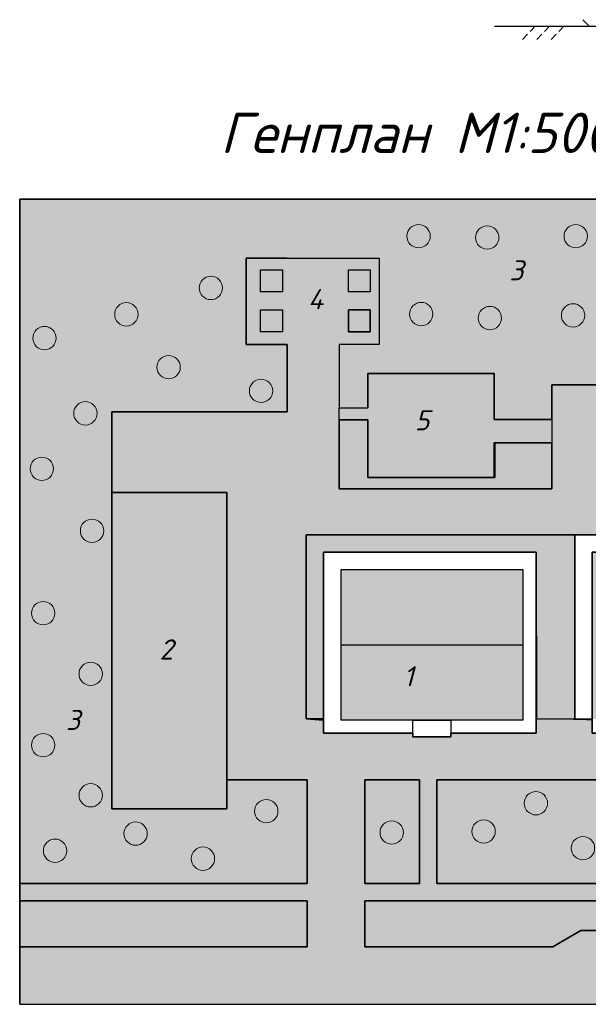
# Model space of a CAD drawing. Header units: millimetres. Extents: x 84778 to 227326, y -44398 to 146312.
# Tile 21 of 67: x 195943 to 205831, y -34821 to -17702. Entities that reach past the tile are written whole.
import ezdxf

# ---------------------------------------------------------------- set-up
doc = ezdxf.new("R2010")
doc.units = ezdxf.units.MM
doc.header["$LTSCALE"] = 10
doc.linetypes.add('DASHED', pattern=[19.05, 12.7, -6.35])
for name, color, linetype, lineweight in [('Основная', 7, 'Continuous', 30), ('основной', 7, 'Continuous', 30), ('Тонкая', 7, 'Continuous', 25)]:
    doc.layers.add(name, color=color, linetype=linetype, lineweight=lineweight)
doc.layers.add('Размерная', color=7, linetype='Continuous')
doc.layers.add('Штриховка', color=7, linetype='DASHED')
doc.styles.add('Isocpeur', font='isocpeui.ttf')

msp = doc.modelspace()

# ---------------------------------------------------------------- hatches: boundary and pattern name
at = {"layer": 'Основная', "ltscale": 1000}
h = msp.add_hatch(color=9, dxfattribs=at)
h.paths.add_polyline_path([(200510.6, -22748), (200129.2, -22748), (200129.2, -23129.2), (200510.6, -23129.2)])
h.paths.add_polyline_path([(200510.6, -22052.8), (200129.2, -22052.8), (200129.2, -22434), (200510.6, -22434)])
h.paths.add_polyline_path([(202039.4, -22052.8), (201658, -22052.8), (201658, -22434), (202039.4, -22434)])
h.paths.add_polyline_path([(202039.4, -22748), (201658, -22748), (201658, -23129.2), (202039.4, -23129.2)])
for points in [[(201995.7, -24660.4), (201495.7, -24660.4), (201495.7, -25860.4), (205195.7, -25860.4), (205195.7, -25660.4), (205195.7, -25060.4), (204195.7, -25060.4), (204195.7, -25660.4), (201995.7, -25660.4)], [(205594.8, -26660.4), (200926.9, -26660.4), (200926.9, -29860.4), (201226.9, -29860.4), (201226.9, -26960.4), (204926.9, -26960.4), (204926.9, -29860.4), (205595.7, -29860.4)]]:
    msp.add_hatch(color=254, dxfattribs=at).paths.add_polyline_path(points)
h = msp.add_hatch(color=51, dxfattribs=at)
h.paths.add_polyline_path([(199543.2, -25921.1), (197543.2, -25921.1), (197543.2, -31421.1), (199543.2, -31421.1), (199543.2, -30921.1)])
h.paths.add_polyline_path([(198284.9, -28914), (198749.9, -28914), (198749.9, -28389), (198284.9, -28389)], flags=24)
h = msp.add_hatch(color=254, dxfattribs=at)
h.paths.add_polyline_path([(210263.6, -26659.1), (205595.7, -26659.1), (205595.7, -29859.1), (205895.7, -29877.6), (205895.7, -26959.1), (209595.7, -26959.1), (209595.7, -29859.1), (210264.5, -29858.9)], flags=17)
edge = h.paths.add_edge_path()
edge.add_line((205595.7, -29859.1), (205594.8, -26660.4))
edge.add_line((205594.8, -26660.4), (200926.9, -26660.4))
edge.add_line((200926.9, -26660.4), (200926.9, -29860.4))
edge.add_line((200926.9, -29860.4), (201226.9, -29879))
edge.add_line((201226.9, -29879), (201226.9, -26960.4))
edge.add_line((201226.9, -26960.4), (204926.9, -26960.4))
edge.add_line((204926.9, -26960.4), (204926.9, -29860.4))
edge.add_line((210264.5, -29859.1), (210263.6, -26659.1))
edge.add_line((210263.6, -26659.1), (205595.7, -26659.1))
edge.add_line((205595.7, -26659.1), (205595.7, -29859.1))
edge.add_line((205595.7, -29859.1), (205895.7, -29859.1))
h = msp.add_hatch(color=254, dxfattribs=at)
h.paths.add_polyline_path([(204690.6, -27260), (201532.1, -27260), (201532.1, -28569.5), (204690.6, -28569.5)])
h.paths.add_polyline_path([(204690.6, -28569.5), (201532.1, -28569.5), (201532.1, -29879), (204690.6, -29879)])
h.paths.add_polyline_path([(209359.4, -28568.2), (206200.9, -28568.2), (206200.9, -29877.6), (207450.5, -29877.6), (208109.7, -29877.6), (209359.4, -29877.6)])
h.paths.add_polyline_path([(209359.4, -27258.7), (206200.9, -27258.7), (206200.9, -28568.2), (209359.4, -28568.2)])
h.paths.add_polyline_path([(202529.2, -29380.7), (202937.5, -29380.7), (202937.5, -28855.7), (202529.2, -28855.7)], flags=24)
h.paths.add_polyline_path([(207198, -29379.4), (207606.3, -29379.4), (207606.3, -28854.4), (207198, -28854.4)], flags=24)
at = {"layer": 'основной', "ltscale": 1000}
h = msp.add_hatch(color=111, dxfattribs=at)
h.paths.add_polyline_path([(197543.2, -24521.1), (200595.7, -24521.1), (200595.7, -23351.2), (199878.6, -23351.2), (199878.6, -21851.2), (202195.7, -21851.2), (202195.7, -23351.2), (201495.7, -23351.2), (201495.7, -24451.2), (201995.7, -24451.2), (201995.7, -23851.2), (204195.7, -23851.2), (204195.7, -24651.2), (205195.7, -24651.2), (205195.7, -24051.2), (210034.4, -24051.2), (210034.4, -23851.2), (207534.4, -23851.2), (207534.4, -20821.1), (195943.2, -20821.1), (195943.2, -32721.1), (200943.2, -32721.1), (200943.2, -30921.1), (199543.2, -30921.1), (199543.2, -31421.1), (197543.2, -31421.1), (197543.2, -25921.1)])
h.paths.add_polyline_path([(197403.5, -26588.7, -1), (196997.8, -26588.7, -1)], flags=16)
h.paths.add_polyline_path([(196125.2, -25510.1, -1), (196530.9, -25510.1, -1)], flags=16)
h.paths.add_polyline_path([(196883, -24546.2, -1), (197288.7, -24546.2, -1)], flags=16)
h.paths.add_polyline_path([(196553.9, -28020.5, -1), (196148.2, -28020.5, -1)], flags=16)
h.paths.add_polyline_path([(198329.7, -23743, -1), (198735.4, -23743, -1)], flags=16)
h.paths.add_polyline_path([(196171.1, -23238.1, -1), (196576.8, -23238.1, -1)], flags=16)
h.paths.add_polyline_path([(197594.9, -22825, -1), (198000.6, -22825, -1)], flags=16)
h.paths.add_polyline_path([(197380.6, -29076.1, -1), (196974.9, -29076.1, -1)], flags=16)
h.paths.add_polyline_path([(199937.1, -24156.1, -1), (200342.8, -24156.1, -1)], flags=16)
h.paths.add_polyline_path([(199064.5, -22366, -1), (199470.2, -22366, -1)], flags=16)
h.paths.add_polyline_path([(196553.9, -30315.4, -1), (196148.2, -30315.4, -1)], flags=16)
h.paths.add_polyline_path([(197380.6, -31187.5, -1), (196974.9, -31187.5, -1)], flags=16)
h.paths.add_polyline_path([(202722.4, -22820.6, -1), (203128.1, -22820.6, -1)], flags=16)
h.paths.add_polyline_path([(202676.5, -21466.6, -1), (203082.2, -21466.6, -1)], flags=16)
h.paths.add_polyline_path([(203916.5, -22889.5, -1), (204322.2, -22889.5, -1)], flags=16)
h.paths.add_polyline_path([(203870.5, -21489.6, -1), (204276.3, -21489.6, -1)], flags=16)
h.paths.add_polyline_path([(205363.2, -22843.6, -1), (205768.9, -22843.6, -1)], flags=16)
h.paths.add_polyline_path([(205409.1, -21466.6, -1), (205814.8, -21466.6, -1)], flags=16)
h.paths.add_polyline_path([(206511.3, -22797.7, -1), (206917, -22797.7, -1)], flags=16)
h.paths.add_polyline_path([(206511.3, -21535.5, -1), (206917, -21535.5, -1)], flags=16)
h.paths.add_polyline_path([(202896.7, -32721.1), (202896.7, -30921.1), (201943.2, -30921.1), (201943.2, -32721.1)])
h.paths.add_polyline_path([(202209.1, -31833.7, -1), (202614.8, -31833.7, -1)], flags=16)
h.paths.add_polyline_path([(209688.6, -32721.1), (209688.6, -30921.1), (203196.7, -30921.1), (203196.7, -32721.1)])
h.paths.add_polyline_path([(203808.2, -31815.6, -1), (204213.9, -31815.6, -1)], flags=16)
h.paths.add_polyline_path([(204716.7, -31325.2, -1), (205122.4, -31325.2, -1)], flags=16)
h.paths.add_polyline_path([(205534.4, -32106.1, -1), (205940.1, -32106.1, -1)], flags=16)
h.paths.add_polyline_path([(206642.8, -31397.9, -1), (207048.5, -31397.9, -1)], flags=16)
h.paths.add_polyline_path([(207587.7, -32124.3, -1), (207993.4, -32124.3, -1)], flags=16)
h.paths.add_polyline_path([(208659.8, -31488.7, -1), (209065.5, -31488.7, -1)], flags=16)
h.paths.add_polyline_path([(209988.6, -32721.1), (210943.2, -32721.1), (210943.2, -30921.1), (209988.6, -30921.1)])
h.paths.add_polyline_path([(210246.3, -31514.4, -1), (210652, -31514.4, -1)], flags=16)
h.paths.add_polyline_path([(201943.2, -33021.1), (201943.2, -33821.1), (205211.3, -33821.1), (205700.7, -33536.2), (207047.4, -33536.2), (207556, -33821.1), (210943.2, -33821.1), (210943.2, -33021.1)])
h.paths.add_polyline_path([(200943.2, -33821.1), (200943.2, -33021.1), (195943.2, -33021.1), (195943.2, -33821.1)])
h.paths.add_polyline_path([(204369.8, -22322.4), (204834.7, -22322.4), (204834.7, -21797.4), (204369.8, -21797.4)], flags=24)
h.paths.add_polyline_path([(196659, -30140.6), (197123.8, -30140.6), (197123.8, -29615.6), (196659, -29615.6)], flags=24)
h.paths.add_polyline_path([(206439.1, -32387.6), (206903.9, -32387.6), (206903.9, -31862.6), (206439.1, -31862.6)], flags=24)
at = {"layer": 'Тонкая', "ltscale": 1000}
h = msp.add_hatch(color=254, dxfattribs=at)
h.paths.add_polyline_path([(210943.2, -20821.1), (209912.1, -20821.1), (209912.1, -22171), (209982.6, -22171), (209982.6, -22512.2), (209912.1, -22512.2), (209912.1, -23851.2), (210034.4, -23851.2), (210034.4, -24051.2), (205195.7, -24051.2), (205195.7, -24651.2), (205195.7, -25060.4), (205195.7, -25860.4), (201495.7, -25860.4), (201496, -26660.4), (205595.7, -26660.4), (205595.7, -26659.1), (210263.6, -26659.1), (210943.2, -26659.1)])
h.paths.add_polyline_path([(206670.1, -25072.4), (207153.1, -25072.4), (207153.1, -24540.7), (206670.1, -24540.7)], flags=24)
h = msp.add_hatch(color=93, dxfattribs=at)
edge = h.paths.add_edge_path()
edge.add_arc((196351.1, -30315.4), 202.9, 0, 360)
edge = h.paths.add_edge_path()
edge.add_arc((197177.7, -31187.5), 202.9, 0, 360)
edge = h.paths.add_edge_path()
edge.add_arc((197200.7, -26588.7), 202.9, 0, 360)
edge = h.paths.add_edge_path()
edge.add_arc((196351.1, -28020.5), 202.9, 0, 360)
edge = h.paths.add_edge_path()
edge.add_arc((197177.7, -29076.1), 202.9, 0, 360)
edge = h.paths.add_edge_path()
edge.add_arc((196374, -23238.1), 202.9, 0, 360)
edge = h.paths.add_edge_path()
edge.add_arc((196328.1, -25510.1), 202.9, 0, 360)
edge = h.paths.add_edge_path()
edge.add_arc((197085.9, -24546.2), 202.9, 0, 360)
edge = h.paths.add_edge_path()
edge.add_arc((197797.7, -22825), 202.9, 0, 360)
edge = h.paths.add_edge_path()
edge.add_arc((199267.4, -22366), 202.9, 0, 360)
edge = h.paths.add_edge_path()
edge.add_arc((198532.5, -23743), 202.9, 0, 360)
edge = h.paths.add_edge_path()
edge.add_arc((200140, -24156.1), 202.9, 0, 360)
edge = h.paths.add_edge_path()
edge.add_arc((202925.2, -22820.6), 202.9, 0, 360)
edge = h.paths.add_edge_path()
edge.add_arc((204119.3, -22889.5), 202.9, 0, 360)
edge = h.paths.add_edge_path()
edge.add_arc((202879.3, -21466.6), 202.9, 0, 360)
edge = h.paths.add_edge_path()
edge.add_arc((204073.4, -21489.6), 202.9, 0, 360)
edge = h.paths.add_edge_path()
edge.add_arc((205611.9, -21466.6), 202.9, 0, 360)
edge = h.paths.add_edge_path()
edge.add_arc((205566, -22843.6), 202.9, 0, 360)
edge = h.paths.add_edge_path()
edge.add_arc((206714.2, -22797.7), 202.9, 0, 360)
edge = h.paths.add_edge_path()
edge.add_arc((206714.2, -21535.5), 202.9, 0, 360)
edge = h.paths.add_edge_path()
edge.add_arc((202412, -31833.7), 202.9, 0, 360)
edge = h.paths.add_edge_path()
edge.add_arc((204011, -31815.6), 202.9, 0, 360)
edge = h.paths.add_edge_path()
edge.add_arc((204919.6, -31325.2), 202.9, 0, 360)
edge = h.paths.add_edge_path()
edge.add_arc((205737.2, -32106.1), 202.9, 0, 360)
edge = h.paths.add_edge_path()
edge.add_arc((206845.7, -31397.9), 202.9, 0, 360)
edge = h.paths.add_edge_path()
edge.add_arc((207790.5, -32124.3), 202.9, 0, 360)
edge = h.paths.add_edge_path()
edge.add_arc((208862.6, -31488.7), 202.9, 0, 360)
edge = h.paths.add_edge_path()
edge.add_arc((210449.1, -31514.4), 202.9, 0, 360)
h.paths.add_polyline_path([(209988.6, -30921.1), (209988.6, -32721.1)])
edge = h.paths.add_edge_path(flags=17)
edge.add_line((209988.6, -30921.1), (209988.6, -32721.1))
h = msp.add_hatch(color=254, dxfattribs=at)
h.paths.add_polyline_path([(201495.7, -23351.2), (202195.7, -23351.2), (202195.7, -21851.2), (199878.6, -21851.2), (199878.6, -23351.2), (200595.7, -23351.2), (200595.7, -24521.1), (201495.7, -24451.2)])
h.paths.add_polyline_path([(200510.6, -23129.2), (200129.2, -23129.2), (200129.2, -22748), (200510.6, -22748)], flags=16)
h.paths.add_polyline_path([(201658, -23129.2), (201658, -22748), (202039.4, -22748), (202039.4, -23129.2)], flags=16)
h.paths.add_polyline_path([(200510.6, -22434), (200129.2, -22434), (200129.2, -22052.8), (200510.6, -22052.8)], flags=16)
h.paths.add_polyline_path([(201658, -22434), (201658, -22052.8), (202039.4, -22052.8), (202039.4, -22434)], flags=16)
h.paths.add_polyline_path([(200868.3, -22824.2), (201333.1, -22824.2), (201333.1, -22299.2), (200868.3, -22299.2)], flags=24)
h = msp.add_hatch(color=254, dxfattribs=at)
h.paths.add_polyline_path([(205195.7, -24651.2), (204195.7, -24651.2), (204195.7, -23851.2), (201995.7, -23851.2), (201995.7, -24451.2), (201495.7, -24451.2), (201495.7, -24660.4), (201995.7, -24660.4), (201995.7, -25660.4), (204195.7, -25660.4), (204195.7, -25060.4), (205195.7, -25060.4)])
h.paths.add_polyline_path([(202724.5, -24929.8), (203187.2, -24929.8), (203187.2, -24404.8), (202724.5, -24404.8)], flags=24)
for points in [[(200926.9, -26660.4), (200926.9, -26659.1), (201496, -26659), (201495.7, -25860.4), (201495.7, -24660.4), (201495.7, -24451.2), (200595.7, -24521.1), (197543.2, -24521.1), (197543.2, -25921.1), (199543.2, -25921.1), (199543.2, -29860.4), (200926.9, -29860.4)], [(210943.2, -29858.7), (210264.5, -29858.7), (210264.5, -29858.9), (209595.7, -29859.1), (209595.7, -30104.2), (208109.7, -30104.2), (208109.7, -30169.3), (207450.5, -30169.3), (207450.5, -30104.2), (205895.7, -30104.2), (205895.7, -29877.6), (204931.3, -29879.1), (204926.9, -30105.5), (203440.9, -30105.5), (203440.9, -30170.6), (202781.7, -30170.6), (202781.7, -30105.5), (201226.9, -30105.5), (201226.9, -29879), (200926.9, -29860.4), (199543.2, -29860.4), (199543.2, -30921.1), (210943.2, -30921.1)], [(201943.2, -30921.1), (200943.2, -30921.1), (200943.2, -32721.1), (201943.2, -32721.1)], [(203196.7, -30921.1), (202896.7, -30921.1), (202896.7, -32721.1), (203196.7, -32721.1)], [(210942.9, -32736.4), (209988.6, -32721.1), (195943.2, -32721.1), (195943.2, -33021.1), (200943.2, -33021.1), (210938.4, -33021.1)], [(201943.2, -33021.1), (200943.2, -33021.1), (200943.2, -33821.1), (201943.2, -33821.1)], [(210943.2, -33821.1), (207556, -33821.1), (207047.4, -33536.2), (205700.7, -33536.2), (205211.3, -33821.1), (195943.2, -33821.1), (195943.2, -34821.1), (210943.2, -34821.1)]]:
    msp.add_hatch(color=254, dxfattribs=at).paths.add_polyline_path(points)

# ---------------------------------------------------------------- linework, layer by layer
for p, q in [((195943.2, -20821.1), (210943.2, -20821.1)), ((195943.2, -34821.1), (195943.2, -20821.1)), ((201532.1, -27260), (204690.6, -27260)), ((204690.6, -27260), (204690.6, -29879)), ((204690.6, -29879), (201532.1, -29879)), ((202781.7, -30170.6), (202781.7, -29879)), ((202781.7, -29879), (203440.9, -29879)), ((203440.9, -29879), (203440.9, -30170.6)), ((203440.9, -30170.6), (202781.7, -30170.6)), ((200943.2, -32721.1), (195943.2, -32721.1)), ((202896.7, -32721.1), (201943.2, -32721.1)), ((209688.6, -32721.1), (203196.7, -32721.1)), ((200943.2, -33021.1), (195943.2, -33021.1)), ((200943.2, -33821.1), (200943.2, -33021.1)), ((201943.2, -33821.1), (201943.2, -33021.1)), ((210943.2, -33021.1), (201943.2, -33021.1)), ((200943.2, -33821.1), (195943.2, -33821.1)), ((205211.3, -33821.1), (201943.2, -33821.1))]:
    msp.add_line(p, q)
at = {"color": 0}
msp.add_line((201532.1, -29879), (201532.1, -27260), dxfattribs=at)
for points in [[(200595.7, -21851.2), (201995.7, -21851.2), (202195.7, -21851.2), (202195.7, -23351.2), (201495.7, -23351.2), (201495.7, -24451.2), (201995.7, -24451.2), (201995.7, -24451.2)], [(201226.9, -26960.4), (201226.9, -30105.5), (202781.7, -30105.5), (202781.7, -29879), (201532.1, -29879), (201532.1, -27260), (204690.6, -27260), (204690.6, -29879), (203440.9, -29879), (203440.9, -30105.5), (204926.9, -30105.5), (204926.9, -26960.4), (201226.9, -26960.4)]]:
    msp.add_lwpolyline(points, dxfattribs=at)
for points in [[(205195.7, -25660.4), (205195.7, -25060.4), (204206.8, -25060.4), (204195.7, -25060.4), (204195.7, -25660.4), (201995.7, -25660.4), (201995.7, -24660.4), (201495.7, -24660.4), (201495.7, -25860.4), (205195.7, -25860.4)], [(201495.7, -24660.4), (201995.7, -24660.4), (201995.7, -25660.4), (204195.7, -25660.4), (204195.7, -25060.4), (205195.7, -25060.4), (205195.7, -25660.4)], [(205195.7, -25860.4), (201495.7, -25860.4), (201495.7, -24660.4)], [(200943.2, -30921.1), (199543.2, -30921.1), (199543.2, -25921.1), (197543.2, -25921.1), (197543.2, -31421.1), (199543.2, -31421.1), (199543.2, -30921.1)], [(205595.7, -29860.4), (205594.8, -26660.4), (200926.9, -26660.4), (200926.9, -29860.4), (201226.9, -29860.4), (201226.9, -29860.4)], [(210264.5, -29859.1), (210263.6, -26659.1), (205595.7, -26659.1), (205595.7, -29859.1), (205895.7, -29859.1), (205895.7, -29859.1)], [(201226.9, -29860.4), (201226.9, -26960.4), (204926.9, -26960.4), (204926.9, -29860.4), (205595.7, -29860.4)], [(201532.1, -28569.5), (204690.6, -28569.5)], [(201226.9, -29879), (201226.9, -30105.5), (202781.7, -30105.5)], [(203440.9, -30105.5), (204926.9, -30105.5), (204926.9, -29860.4)], [(200943.2, -30921.1), (200943.2, -32721.1)], [(201943.2, -30921.1), (201943.2, -32721.1)], [(202896.7, -30921.1), (202896.7, -32721.1)], [(203196.7, -30921.1), (203196.7, -32721.1)], [(205211.3, -33821.1), (205700.7, -33536.2), (207047.4, -33536.2), (207556, -33821.1)]]:
    msp.add_lwpolyline(points)
at = {"lineweight": 0}
for centre in [(202879.3, -21466.6), (204073.4, -21489.6), (205611.9, -21466.6), (199267.4, -22366), (197797.7, -22825), (202925.2, -22820.6), (204119.3, -22889.5), (205566, -22843.6), (196374, -23238.1), (198532.5, -23743), (200140, -24156.1), (197085.9, -24546.2), (196328.1, -25510.1), (197200.7, -26588.7), (196351.1, -28020.5), (197177.7, -29076.1), (196351.1, -30315.4), (197177.7, -31187.5), (204919.6, -31325.2), (200231.8, -31462.9), (197958.5, -31853), (202412, -31833.7), (204011, -31815.6), (196557.7, -32151.3), (205737.2, -32106.1), (199129.6, -32289)]:
    msp.add_circle(centre, 202.9, dxfattribs=at)
at = {"layer": 'Основная', "ltscale": 50}
msp.add_line((204197.5, -17815.4), (208552.6, -17815.4), dxfattribs=at)
at = {"layer": 'Основная'}
for p, q in [((202896.7, -30921.1), (201943.2, -30921.1)), ((209688.6, -30921.1), (203196.7, -30921.1))]:
    msp.add_line(p, q, dxfattribs=at)
at = {"layer": 'Основная', "ltscale": 1000}
for points in [[(195943.2, -20821.1), (195943.2, -34821.1), (210943.2, -34821.1), (210943.2, -20821.1), (195943.2, -20821.1)], [(200595.7, -24521.1), (200595.7, -23351.2), (199878.6, -23351.2), (199878.6, -21851.2), (202195.7, -21851.2), (202195.7, -23351.2), (201495.7, -23351.2), (201495.7, -24451.2), (201995.7, -24451.2), (201995.7, -23851.2), (204195.7, -23851.2), (204195.7, -24651.2), (205195.7, -24651.2), (205195.7, -24051.2), (210034.4, -24051.2), (210034.4, -23851.2), (207534.4, -23851.2), (207534.4, -20821.1)], [(195943.2, -33821.1), (200943.2, -33821.1), (200943.2, -33021.1), (195943.2, -33021.1), (195943.2, -32721.1), (200943.2, -32721.1), (200943.2, -30921.1), (199543.2, -30921.1), (199543.2, -25921.1), (197543.2, -25921.1), (197543.2, -24521.1), (200595.7, -24521.1), (200595.7, -23351.2), (199878.6, -23351.2), (199878.6, -21851.2), (202195.7, -21851.2), (202195.7, -23351.2), (201495.7, -23351.2), (201495.7, -24451.2), (201995.7, -24451.2), (201995.7, -23851.2), (204195.7, -23851.2), (204195.7, -24651.2), (205195.7, -24651.2), (205195.7, -24051.2), (210034.4, -24051.2)], [(197543.2, -25921.1), (197543.2, -24521.1), (200595.7, -24521.1), (200595.7, -23351.2), (199878.6, -23351.2), (199878.6, -21851.2), (202195.7, -21851.2), (202195.7, -23351.2), (201495.7, -23351.2), (201495.7, -24451.2), (201995.7, -24451.2), (201995.7, -23851.2), (204195.7, -23851.2), (204195.7, -24651.2), (205195.7, -24651.2), (205195.7, -24051.2), (210034.4, -24051.2), (210034.4, -23851.2), (209912.1, -23851.2)], [(200595.7, -23351.2), (200595.7, -24521.1)], [(209912.1, -23851.2), (210034.4, -23851.2), (210034.4, -24051.2), (205195.7, -24051.2), (205195.7, -24651.2), (204195.7, -24651.2), (204195.7, -23851.2), (201995.7, -23851.2), (201995.7, -24451.2)], [(199543.2, -30921.1), (199543.2, -31421.1), (197543.2, -31421.1), (197543.2, -25921.1), (197543.2, -24521.1), (200595.7, -24521.1)], [(200595.7, -24521.1), (197543.2, -24521.1), (197543.2, -25921.1)], [(199043.2, -24521.1), (200595.7, -24521.1)], [(201495.7, -24660.4), (201495.7, -25860.4), (205195.7, -25860.4), (205195.7, -25060.4), (204206.8, -25060.4), (204206.8, -25660.4), (201995.7, -25660.4), (201995.7, -24660.4), (201495.7, -24660.4)], [(201495.7, -24660.4), (201495.7, -25860.4), (205195.7, -25860.4), (205195.7, -25060.4)], [(201495.7, -24660.4), (201995.7, -24660.4), (201995.7, -25660.4), (204206.8, -25660.4), (204206.8, -25060.4), (205195.7, -25060.4)], [(197543.2, -25921.1), (199543.2, -25921.1), (199543.2, -30921.1), (200943.2, -30921.1), (200943.2, -32721.1), (195943.2, -32721.1), (195943.2, -33021.1), (200943.2, -33021.1), (200943.2, -33821.1), (195943.2, -33821.1)], [(197543.2, -25921.1), (197543.2, -31421.1), (199543.2, -31421.1), (199543.2, -30921.1)], [(200926.9, -29860.4), (200926.9, -26659.1), (210263.6, -26656.5), (210264.5, -29859.1), (209595.7, -29859.1), (209595.7, -30104.2), (208109.7, -30104.2), (208109.7, -30169.3), (207450.5, -30169.3), (207450.5, -30104.2), (205895.7, -30104.2), (205895.7, -29877.6), (204926.9, -29860.4), (204926.9, -30105.5), (203440.9, -30105.5), (203440.9, -30170.6), (202781.7, -30170.6), (202781.7, -30105.5), (201226.9, -30105.5), (201226.9, -29860.4), (200926.9, -29860.4), (200926.9, -26660.4)], [(201226.9, -29860.4), (200926.9, -29860.4), (200926.9, -26660.4), (210263.6, -26656.5), (210264.5, -29859.1)], [(205595.7, -29860.4), (205595.7, -26659.1), (200926.9, -26659.1), (200926.9, -29860.4), (201226.9, -29860.4), (201226.9, -30105.5), (202781.7, -30105.5), (202781.7, -30170.6), (203440.9, -30170.6), (203440.9, -30105.5), (204926.9, -30105.5), (204931.3, -29860.5)], [(205895.7, -29877.6), (205895.7, -30104.2), (207450.5, -30104.2), (207450.5, -30169.3), (208109.7, -30169.3), (208109.7, -30104.2), (209595.7, -30104.2), (209595.6, -29859.1), (210264.5, -29858.9), (210263.6, -26659.1), (205595.7, -26660.4), (200926.9, -26660.4), (200926.9, -29860.4), (201226.9, -29860.4)], [(205594.8, -26660.4), (210263.6, -26659.1), (210264.5, -29858.9), (209595.7, -29858.9), (209595.7, -26959.1), (205895.7, -26959.1), (205895.7, -30104.2)], [(201226.9, -29860.4), (201226.9, -26960.4), (204926.9, -26960.4), (204931.3, -29860.5)], [(201226.9, -29860.4), (201226.9, -30105.5), (202781.7, -30105.5), (202781.7, -30170.6), (203440.9, -30170.6), (203440.9, -30105.5), (204926.9, -30105.5), (204931.3, -29860.5)], [(205895.7, -29877.6), (204926.9, -29860.4)], [(205895.7, -29877.6), (204931.3, -29860.5)], [(202896.7, -30921.1), (202896.7, -32721.1), (201943.2, -32721.1), (201943.2, -30921.1), (202896.7, -30921.1)], [(201943.2, -32721.1), (201943.2, -30921.1), (202896.7, -30921.1), (202896.7, -32721.1), (201943.2, -32721.1)], [(201943.2, -30921.1), (201943.2, -32721.1), (202896.7, -32721.1), (202896.7, -30921.1), (201943.2, -30921.1)], [(203196.7, -30921.1), (203196.7, -32721.1), (209688.6, -32721.1), (209688.6, -30921.1), (203196.7, -30921.1)], [(203196.7, -32721.1), (203196.7, -30921.1), (209688.6, -30921.1), (209688.6, -32721.1), (203196.7, -32721.1)], [(203196.7, -30921.1), (203196.7, -32721.1), (209688.6, -32721.1), (209688.6, -30921.1), (203196.7, -30921.1)], [(203196.7, -30921.1), (203196.7, -32721.1), (209688.6, -32721.1), (209688.6, -30921.1), (203196.7, -30921.1)], [(210938.4, -33021.1), (201943.2, -33021.1), (201943.2, -33821.1), (205211.3, -33821.1), (205700.7, -33536.2), (207047.4, -33536.2)], [(201943.2, -33021.1), (210938.4, -33021.1)], [(201943.2, -33021.1), (201943.2, -33821.1), (205211.3, -33821.1), (205700.7, -33536.2), (207047.4, -33536.2), (207556, -33821.1), (210943.2, -33821.1)]]:
    msp.add_lwpolyline(points, dxfattribs=at)
at = {"layer": 'Основная'}
for points in [[(201995.7, -24451.2), (201995.7, -23851.2), (204195.7, -23851.2), (204195.7, -24651.2), (205195.7, -24651.2), (205195.7, -24051.2), (210034.4, -24051.2)], [(202896.7, -30921.1), (202896.7, -32721.1), (201943.2, -32721.1), (201943.2, -30921.1), (202896.7, -30921.1)], [(209688.6, -30921.1), (209688.6, -32721.1), (203196.7, -32721.1), (203196.7, -30921.1), (209688.6, -30921.1)]]:
    msp.add_lwpolyline(points, dxfattribs=at)
at = {"layer": 'Основная', "color": 0}
for points in [[(199043.2, -24521.1), (197543.2, -24521.1), (197543.2, -25921.1), (199543.2, -25921.1), (199543.2, -30921.1), (200943.2, -30921.1), (200943.2, -32721.1), (195943.2, -32721.1), (195943.2, -33021.1), (200943.2, -33021.1), (200943.2, -33821.1), (195943.2, -33821.1), (195943.2, -34821.1), (210943.2, -34821.1)], [(207047.4, -33536.2), (205700.7, -33536.2), (205211.3, -33821.1), (201943.2, -33821.1), (201943.2, -33021.1), (210938.4, -33021.1)]]:
    msp.add_lwpolyline(points, dxfattribs=at)
at = {"layer": 'Размерная', "linetype": 'Continuous', "lineweight": 20}
msp.add_line((205733.8, -17702.3), (205847, -17815.4), dxfattribs=at)
at = {"layer": 'Тонкая', "ltscale": 1000}
for points in [[(200595.7, -21851.2), (199878.6, -21851.2), (199878.6, -23351.2), (200595.7, -23351.2)], [(200595.7, -24521.1), (200595.7, -23351.2), (199878.6, -23351.2), (199878.6, -21851.2), (202195.7, -21851.2), (202195.7, -23351.2), (201495.7, -23351.2), (201495.7, -24451.2)], [(200510.6, -22052.8), (200510.6, -22434), (200129.2, -22434), (200129.2, -22052.8), (200510.6, -22052.8)], [(201658, -22434), (201658, -22052.8), (202039.4, -22052.8), (202039.4, -22434), (201658, -22434)], [(200129.2, -22748), (200510.6, -22748), (200510.6, -23129.2), (200129.2, -23129.2), (200129.2, -22748)], [(201658, -22748), (201658, -23129.2), (202039.4, -23129.2), (202039.4, -22748), (201658, -22748)], [(201495.7, -24451.2), (201995.7, -24451.2), (201995.7, -23851.2), (204195.7, -23851.2), (204195.7, -24651.2), (205195.7, -24651.2), (205195.7, -25060.4), (204195.7, -25060.4), (204195.7, -25660.4), (201995.7, -25660.4), (201995.7, -24660.4), (201495.7, -24660.4), (201495.7, -24451.2)], [(205195.7, -25660.4), (205195.7, -25860.4)], [(205595.7, -29859.1), (205594.8, -26660.4), (200926.9, -26660.4), (200926.9, -29860.4), (201226.9, -29879), (201226.9, -26960.4), (204926.9, -26960.4), (204926.9, -29860.4)], [(210263.6, -26659.1), (205595.7, -26659.1), (205595.7, -29859.1), (205895.7, -29877.6), (205895.7, -26959.1), (209595.7, -26959.1), (209595.7, -29859.1), (210264.5, -29858.9), (210263.6, -26659.1)], [(200943.2, -30921.1), (200943.2, -32721.1), (195943.2, -32721.1)], [(199543.2, -30921.1), (200943.2, -30921.1), (200943.2, -32721.1), (195943.2, -32721.1)], [(195943.2, -33021.1), (200943.2, -33021.1), (200943.2, -33821.1), (195943.2, -33821.1)], [(195943.2, -33821.1), (195943.2, -34821.1), (210943.2, -34821.1), (210943.2, -33821.1), (207556, -33821.1), (207047.4, -33536.2), (205700.7, -33536.2), (205211.3, -33821.1), (201943.2, -33821.1), (201943.2, -33021.1), (210938.4, -33021.1)]]:
    msp.add_lwpolyline(points, dxfattribs=at)
for points in [[(200129.2, -22052.8), (200510.6, -22052.8), (200510.6, -22434), (200129.2, -22434)], [(201658, -22052.8), (202039.4, -22052.8), (202039.4, -22434), (201658, -22434)], [(200129.2, -22748), (200510.6, -22748), (200510.6, -23129.2), (200129.2, -23129.2)], [(201658, -22748), (202039.4, -22748), (202039.4, -23129.2), (201658, -23129.2)]]:
    msp.add_lwpolyline(points, close=True, dxfattribs=at)
at = {"layer": 'Штриховка'}
for p, q in [((204904.5, -17815.4), (204672.1, -18059.8)), ((205154.5, -17815.4), (204922.1, -18059.8)), ((205404.5, -17815.4), (205172.1, -18059.8))]:
    msp.add_line(p, q, dxfattribs=at)

# ---------------------------------------------------------------- texts
at = {"style": 'Isocpeur'}
msp.add_text('Генплан М1:500', height=700, dxfattribs=at).set_placement((199429.2, -20019.1))
at = {"layer": 'Тонкая', "lineweight": 13, "style": 'Isocpeur'}
for s, p in [('3', (204457.3, -22234.9)), ('4', (200955.8, -22736.7)), ('5', (202812, -24842.3)), ('2', (198372.4, -28826.5)), ('1', (202616.7, -29293.2)), ('3', (196746.5, -30053.1))]:
    msp.add_text(s, height=350, dxfattribs=at).set_placement(p)

doc.saveas('drawing.dxf')
